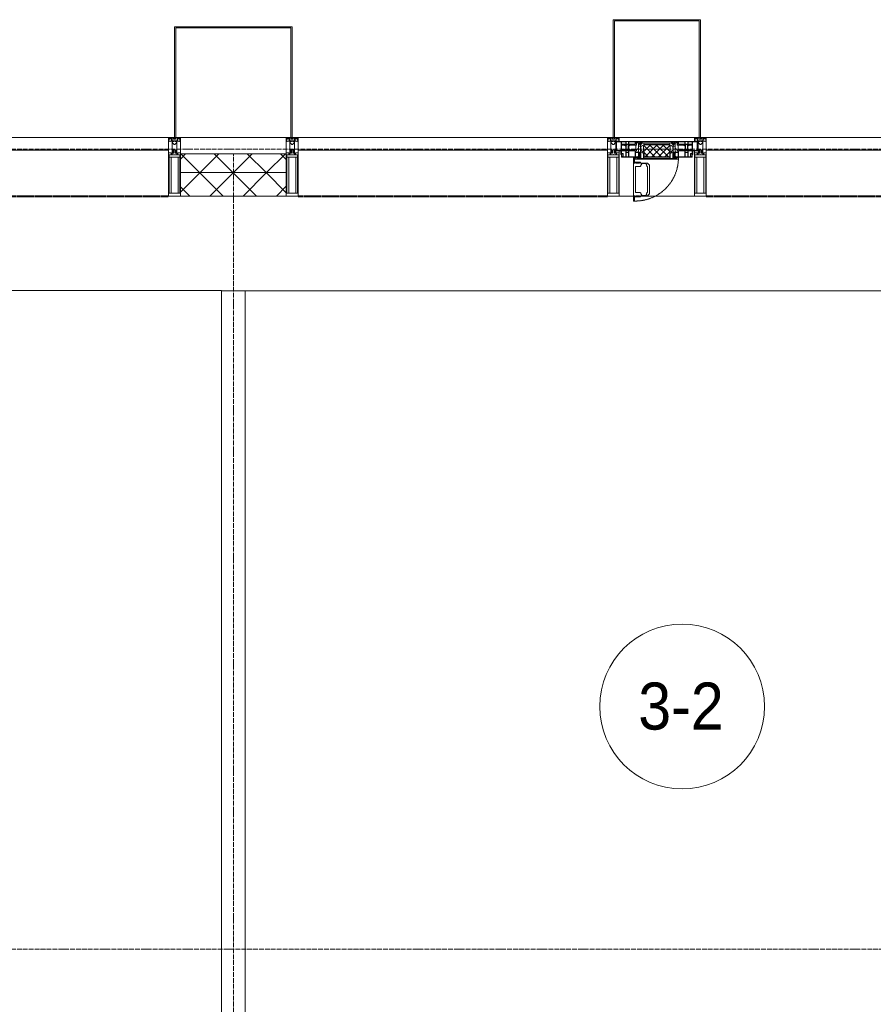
# Model space of a CAD drawing. Header units: millimetres. Extents: x 5617 to 106797, y 7718 to 221433.
# Tile 24 of 50: x 41944 to 45572, y 73966 to 78150. Entities that reach past the tile are written whole.
import ezdxf

# ---------------------------------------------------------------- set-up
doc = ezdxf.new("R2010")
doc.units = ezdxf.units.MM
for name, pattern in [('-D1-02х01', [3, 2, -1]), ('ADSK_Линия сетки', [25, 20, -2.5, 0, -2.5]), ('Линия сетки', [25, 20, -2.5, 0, -2.5]), ('Штрих_3_1_5_', [4.5, 3, -1.5]), ('Штриховая_ш3 п1_5', [4.5, 3, -1.5])]:
    doc.linetypes.add(name, pattern=pattern)
doc.layers.add('_Разделитель помещений_', color=4, linetype='Штриховая_ш3 п1_5', lineweight=40, true_color=0x00ffff)
for name, color, linetype, lineweight in [('Импосты витража', 7, 'Continuous', 18), ('Колонны', 7, 'Continuous', 18), ('Марки помещений', 7, 'Continuous', 20), ('Окна', 7, 'Continuous', 18), ('Оси', 7, 'Continuous', 9), ('Панели витража', 7, 'Continuous', 18), ('Перекрытия', 7, 'Continuous', 18), ('Стены', 7, 'Continuous', 18), ('Стены разрез', 7, 'Continuous', 40), ('Стены штриховка', 7, 'Continuous', 40), ('Элементы узлов', 7, 'Continuous', 18)]:
    doc.layers.add(name, color=color, linetype=linetype, lineweight=lineweight)
doc.styles.add('Arial_3', font='arial.ttf', dxfattribs={"width": 0.9, "height": 200})
pattern_1 = [(45, (0, 0), (-70.71068, 70.71068), []), (135, (0, 0), (-70.71068, -70.71068), [])]

# ---------------------------------------------------------------- blocks, each defined once
blk = doc.blocks.new('135_SLK_K3_AR_rvt-1-МКСС_K3_L22__72_750_')
at = {"layer": '_Разделитель помещений_', "color": 7, "linetype": 'Штрих_3_1_5_', "true_color": 0xccffff}
for p, q in [((88360, 77400), (89675, 77400)), ((90225, 77400), (91540, 77400)), ((91960, 77400), (93275, 77400))]:
    blk.add_line(p, q, dxfattribs=at)
at = {"layer": 'Перекрытия', "color": 254, "true_color": 0xcccccc}
for p, q in [((89750, 77000), (86550, 77000)), ((89900, 77000), (89750, 77000)), ((89900, 76997.5), (89900, 77000)), ((93350, 76997.5), (90000, 76997.5))]:
    blk.add_line(p, q, dxfattribs=at)
at = {"layer": 'Стены', "color": 254, "true_color": 0xcccccc}
for p, q in [((89900, 73000), (89900, 76997.5)), ((90000, 76997.5), (89900, 76997.5)), ((90000, 76997.5), (90000, 73000))]:
    blk.add_line(p, q, dxfattribs=at)
blk = doc.blocks.new('System Panel - A_PAN_Glass-6502619-МКСС_K3_L22__72_750_')
at = {"layer": 'Панели витража', "color": 254, "lineweight": 5, "true_color": 0xcccccc}
for p, q in [((657.5, 55), (-657.5, 55)), ((-657.5, 55), (-657.5, 0)), ((657.5, 0), (657.5, 55)), ((-657.5, 0), (657.5, 0))]:
    blk.add_line(p, q, dxfattribs=at)
blk = doc.blocks.new('Rectangular Mullion - 50Wx250H-2623690-МКСС_K3_L22__72_750_')
at = {"layer": 'Элементы узлов', "color": 254, "lineweight": 5, "true_color": 0xcccccc}
for p, q in [((-25, 65.2), (-25, 250)), ((-25, 250), (0, 250)), ((-23, 237.3), (0, 237.3)), ((-23, 237.3), (-23, 73.6)), ((-14.9, 84), (-14.9, 237.3)), ((25, 250), (0, 250)), ((23, 237.3), (0, 237.3)), ((14.9, 84), (14.9, 237.3)), ((23, 237.3), (23, 73.6)), ((25, 65.2), (25, 250)), ((0, 84), (-23, 84)), ((0, 84), (23, 84)), ((-14, 65.2), (-25, 65.2)), ((-0.5, 73.6), (-23, 73.6)), ((-14, 71.3), (-14, 65.2)), ((-10, 71.3), (-14, 71.3)), ((-10, 53), (-10, 71.3)), ((-8.7, 53), (-10, 53)), ((-10, 53), (-10, 17)), ((-8.7, 53), (-7, 54.7)), ((-7, 65.2), (-5.9, 67.3)), ((-7, 65.2), (-7, 54.7)), ((-4.1, 67.3), (-5.9, 67.3)), ((-4.1, 67.3), (-2.9, 65.1)), ((-2.9, 65.1), (-2.9, 54.6)), ((-1.3, 53), (-2.9, 54.6)), ((0, 53), (-1.3, 53)), ((0, 53), (1.3, 53)), ((0.5, 73.6), (23, 73.6)), ((1.3, 53), (2.9, 54.6)), ((4.1, 67.3), (2.9, 65.1)), ((2.9, 65.1), (2.9, 54.6)), ((4.1, 67.3), (5.9, 67.3)), ((7, 65.2), (5.9, 67.3)), ((7, 65.2), (7, 54.7)), ((8.7, 53), (7, 54.7)), ((8.7, 53), (10, 53)), ((10, 71.3), (14, 71.3)), ((10, 53), (10, 71.3)), ((10, 53), (10, 17)), ((14, 71.3), (14, 65.2)), ((14, 65.2), (25, 65.2)), ((-23.8, 14.6), (-25, 14.2)), ((-25, 0), (-25, 14.2)), ((-22.3, 17), (-23.8, 17)), ((-23.8, 17), (-23.8, 14.6)), ((-22.5, 10.6), (-23.8, 14.6)), ((-22.5, 10.6), (-23.7, 9.9)), ((-23.7, 1.3), (-23.7, 9.9)), ((-23.7, 1.3), (-11.8, 1.3)), ((-23.2, 10.2), (-22.5, 8)), ((-22.5, 8), (-22.5, 4.5)), ((-21.3, 4.5), (-22.5, 4.5)), ((-22.3, 17), (-22.3, 16)), ((-22.3, 16), (-21.3, 16)), ((-19, 17.6), (-21.3, 16)), ((-21.3, 4.5), (-21.3, 6.5)), ((-21.3, 6.5), (-14.2, 6.5)), ((-18.4, 16.6), (-19, 17.6)), ((-7.4, 16.6), (-18.4, 16.6)), ((-14.2, 6.5), (-14.2, 4.5)), ((-13.2, 4.5), (-14.2, 4.5)), ((-13.2, 4.5), (-12.2, 7.2)), ((-12.7, 7.6), (-11.3, 11.4)), ((-12.7, 7.6), (-11.8, 6.9)), ((-12.2, 9), (-12.2, 14.8)), ((-12.2, 14.8), (0, 14.8)), ((-11.8, 1.3), (-11.8, 6.9)), ((-10.5, 11.2), (-11.3, 11.4)), ((-10.5, 1.5), (-10.5, 11.2)), ((-4.8, 1.5), (-10.5, 1.5)), ((-10, 17), (-7.5, 17)), ((-8.5, 23), (-1.5, 30)), ((-8.5, 18.5), (-8.5, 23)), ((-7.5, 18.5), (-8.5, 18.5)), ((-7.5, 17), (-7.5, 18.5)), ((-7.4, 18), (-7.4, 16.6)), ((-2.6, 18), (-7.4, 18)), ((0, 8), (-4.8, 8)), ((-4.8, 1.5), (-4.8, 8)), ((-2.6, 18), (-2.6, 16.8)), ((-2.6, 16.8), (0, 16.8)), ((-1.5, 30), (0, 30)), ((1.5, 30), (0, 30)), ((2.6, 16.8), (0, 16.8)), ((0, 14.8), (0, 16.8)), ((0, 14.8), (0, 16.8)), ((12.2, 14.8), (0, 14.8)), ((0, 0), (0, 8)), ((0, 8), (4.8, 8)), ((0, 0), (0, 8)), ((8.5, 23), (1.5, 30)), ((2.6, 18), (2.6, 16.8)), ((2.6, 18), (7.4, 18)), ((4.8, 1.5), (4.8, 8)), ((4.8, 1.5), (10.5, 1.5)), ((7.4, 18), (7.4, 16.6)), ((7.4, 16.6), (18.4, 16.6)), ((7.5, 18.5), (8.5, 18.5)), ((7.5, 17), (7.5, 18.5)), ((10, 17), (7.5, 17)), ((8.5, 18.5), (8.5, 23)), ((10.5, 11.2), (11.3, 11.4)), ((10.5, 1.5), (10.5, 11.2)), ((12.7, 7.6), (11.3, 11.4)), ((12.7, 7.6), (11.8, 6.9)), ((11.8, 1.3), (11.8, 6.9)), ((23.7, 1.3), (11.8, 1.3)), ((12.2, 9), (12.2, 14.8)), ((13.2, 4.5), (12.2, 7.2)), ((13.2, 4.5), (14.2, 4.5)), ((21.3, 6.5), (14.2, 6.5)), ((14.2, 6.5), (14.2, 4.5)), ((18.4, 16.6), (19, 17.6)), ((19, 17.6), (21.3, 16)), ((22.3, 16), (21.3, 16)), ((21.3, 4.5), (21.3, 6.5)), ((21.3, 4.5), (22.5, 4.5)), ((22.3, 17), (22.3, 16)), ((22.3, 17), (23.8, 17)), ((22.5, 10.6), (23.8, 14.6)), ((22.5, 10.6), (23.7, 9.9)), ((23.2, 10.2), (22.5, 8)), ((22.5, 8), (22.5, 4.5)), ((23.7, 1.3), (23.7, 9.9)), ((23.8, 17), (23.8, 14.6)), ((23.8, 14.6), (25, 14.2)), ((25, 0), (25, 14.2)), ((-25, 0), (0, 0)), ((25, 0), (0, 0))]:
    blk.add_line(p, q, dxfattribs=at)
for centre, start, end in [((-0.5, 73.1), 360, 90), ((0.5, 73.1), 90, 180)]:
    blk.add_arc(centre, 0.5, start, end, dxfattribs=at)
blk = doc.blocks.new('Rectangular Mullion - R_StandardFrame_50Wx250H-6502650-МКСС_K3_L22__72_750_')
at = {"layer": 'Импосты витража', "color": 254, "lineweight": 5, "true_color": 0xcccccc}
for p, q in [((-25, -250), (-25, 0)), ((-25, 0), (0, 0)), ((5, 0), (25, 0)), ((25, 0), (25, -250)), ((25, -250), (-25, -250))]:
    blk.add_line(p, q, dxfattribs=at)
blk = doc.blocks.new('Rectangular Mullion - R_StandardFrame_50Wx250H-V41-МКСС_K3_L22__72_750_')
at = {"layer": 'Импосты витража', "color": 254, "lineweight": 5, "true_color": 0xcccccc}
for p, q in [((-25, -250), (-25, 0)), ((-25, 0), (-5, 0)), ((0, 0), (25, 0)), ((25, 0), (25, -250)), ((25, -250), (-25, -250))]:
    blk.add_line(p, q, dxfattribs=at)
blk = doc.blocks.new('A_PAN_Створка - 383мм 7_1-V47-МКСС_K3_L22__72_750_')
at = {"layer": 'Панели витража', "lineweight": 5, "true_color": 0xcccccc}
h = blk.add_hatch(dxfattribs=at)
h.set_pattern_fill('FP_17', color=254, style=0, pattern_type=2)
h.set_pattern_definition([(225, (91750, 77650), (14.1421356, -14.1421356), []), (315, (91750, 77650), (14.1421356, 14.1421356), [])])
h.paths.add_polyline_path([(53.6, 82.7), (-54.6, 81.8), (-54.6, 63.4), (-57.2, 60.8), (-57.2, 36.4), (-54.9, 34.1), (-54.5, 31.8), (54.5, 31.8), (54.9, 34.1), (57.2, 36.4), (57.2, 60.8), (54.6, 63.4), (54.6, 81.8)])
at = {"layer": 'Окна', "color": 7, "lineweight": 5, "true_color": 0xf4f4f4}
for p, q in [((70.1, 252.9), (70.1, 249)), ((95.1, 252.9), (70.1, 252.9)), ((74.1, 248.4), (74.1, 252.9)), ((89.1, 252.9), (89.1, 248.4)), ((93.1, 248.4), (93.1, 252.9)), ((95.1, 270.5), (95.1, 252.9)), ((99.6, 270.5), (95.1, 270.5)), ((97.9, 262.4), (95.1, 262.4)), ((97.9, 262.4), (97.9, 248.4)), ((99.6, 270.5), (99.6, 87.5)), ((39.7, 249), (31.1, 240.4)), ((31.1, 117.6), (31.1, 240.4)), ((41.4, 234.2), (39.1, 233.8)), ((39.1, 179), (39.1, 233.8)), ((70.1, 249), (39.7, 249)), ((41.4, 234.2), (43.5, 236.3)), ((45, 244.7), (42.3, 239.8)), ((42.3, 239.8), (43.5, 236.3)), ((45.9, 246.8), (45, 244.7)), ((63.3, 246.8), (45.9, 246.8)), ((64.1, 245), (63.3, 246.8)), ((64.1, 245), (66.7, 241)), ((66.7, 241), (68.6, 239.7)), ((68.6, 239.7), (68.6, 236.4)), ((68.6, 236.4), (71.1, 233.9)), ((71.1, 233.9), (89.5, 233.9)), ((89.1, 248.4), (74.1, 248.4)), ((89.5, 233.9), (90.6, 232.8)), ((90.6, 125.2), (90.6, 232.8)), ((97.9, 248.4), (93.1, 248.4)), ((39.1, 179), (39.1, 124.2)), ((39.7, 109), (31.1, 117.6)), ((41.4, 123.8), (39.1, 124.2)), ((70.1, 109), (39.7, 109)), ((41.4, 123.8), (43.5, 121.7)), ((42.3, 118.2), (43.5, 121.7)), ((45, 113.3), (42.3, 118.2)), ((45.9, 111.2), (45, 113.3)), ((63.3, 111.2), (45.9, 111.2)), ((64.1, 113), (63.3, 111.2)), ((64.1, 113), (66.7, 117)), ((66.7, 117), (68.6, 118.3)), ((68.6, 121.6), (71.1, 124.1)), ((68.6, 118.3), (68.6, 121.6)), ((70.1, 105.1), (70.1, 109)), ((95.1, 105.1), (70.1, 105.1)), ((71.1, 124.1), (89.5, 124.1)), ((74.1, 109.6), (74.1, 105.1)), ((89.1, 109.6), (74.1, 109.6)), ((89.1, 105.1), (89.1, 109.6)), ((89.5, 124.1), (90.6, 125.2)), ((93.1, 109.6), (93.1, 105.1)), ((97.9, 109.6), (93.1, 109.6)), ((95.1, 87.5), (95.1, 105.1)), ((97.9, 95.6), (95.1, 95.6)), ((99.6, 87.5), (95.1, 87.5)), ((97.9, 95.6), (97.9, 109.6))]:
    blk.add_line(p, q, dxfattribs=at)
at = {"layer": 'Окна', "color": 254, "lineweight": 5, "true_color": 0xcccccc}
for p, q in [((-150, 84), (-78, 84)), ((-150, 73.5), (-150, 84)), ((-91.5, 92), (91.5, 92)), ((-91.5, 87.5), (-91.5, 92)), ((-73.9, 87.5), (-91.5, 87.5)), ((-85, 84), (-85, 87.5)), ((-85, 87.5), (-78, 87.5)), ((-78, 84), (-85, 84)), ((-78, 87.5), (-78, 84)), ((-78, 84), (-73.9, 84)), ((-78, 84), (-78, 23.5)), ((-73.9, 62.5), (-73.9, 87.5)), ((73.9, 87.5), (73.9, 62.5)), ((91.5, 87.5), (73.9, 87.5)), ((73.9, 84), (78, 84)), ((78, 87.5), (78, 84)), ((85, 87.5), (78, 87.5)), ((78, 84), (85, 84)), ((78, 84), (150, 84)), ((78, 23.5), (78, 84)), ((85, 84), (85, 87.5)), ((91.5, 92), (91.5, 87.5)), ((150, 84), (150, 73.5)), ((-171, 57), (-156, 57)), ((-171, 17), (-171, 57)), ((-171, 55.5), (-152, 55.5)), ((-153, 73.5), (-150, 73.5)), ((-153, 60), (-153, 73.5)), ((-152, 20), (-152, 73.5)), ((-150.5, 69.5), (-150.5, 73.5)), ((-145, 69.5), (-150.5, 69.5)), ((-150.5, 33.6), (-150.5, 68)), ((-150.5, 68), (-143.5, 68)), ((-150.5, 56.6), (-132.4, 56.6)), ((-136.4, 52.4), (-150.5, 52.4)), ((-148.5, 82.5), (-132.4, 82.5)), ((-148.5, 81), (-148.5, 82.5)), ((-143.5, 81), (-148.5, 81)), ((-145, 69.5), (-145, 79.5)), ((-143.5, 68), (-143.5, 81)), ((-137.2, 54.8), (-135.8, 50.8)), ((-132.5, 54.8), (-137.2, 54.8)), ((-132.1, 49), (-135.8, 50.8)), ((-132.5, 53.8), (-133.4, 52)), ((-133.4, 52), (-130.1, 50.4)), ((-132.5, 53.8), (-132.5, 54.8)), ((-132.4, 56.6), (-132.4, 82.5)), ((-132.1, 49), (-132.1, 36.8)), ((-131, 82.5), (-120.8, 82.5)), ((-131, 82.5), (-131, 64.6)), ((-131, 64.6), (-120.8, 64.6)), ((-131, 56.5), (-131, 62.6)), ((-120.8, 62.6), (-131, 62.6)), ((-131, 56.5), (-120.8, 56.5)), ((-131, 55.1), (-131, 52.7)), ((-120.8, 55.1), (-131, 55.1)), ((-129.4, 51.1), (-131, 52.7)), ((-130.1, 50.4), (-129.4, 51.1)), ((-130.1, 35.3), (-130.1, 50.4)), ((-122.4, 51.1), (-120.8, 52.7)), ((-121.7, 50.4), (-122.4, 51.1)), ((-118.4, 52), (-121.7, 50.4)), ((-121.7, 35.3), (-121.7, 50.4)), ((-120.8, 82.5), (-120.8, 64.6)), ((-120.8, 56.5), (-120.8, 62.6)), ((-120.8, 55.1), (-120.8, 52.7)), ((-119.7, 49), (-115.9, 50.8)), ((-119.7, 49), (-119.7, 36.8)), ((-119.3, 82.5), (-92.5, 82.5)), ((-119.3, 56.6), (-119.3, 82.5)), ((-92.5, 56.6), (-119.3, 56.6)), ((-119.3, 54.8), (-114.6, 54.8)), ((-119.3, 53.8), (-119.3, 54.8)), ((-119.3, 53.8), (-118.4, 52)), ((-114.6, 54.8), (-115.9, 50.8)), ((-94.1, 52.5), (-115.3, 52.5)), ((-89.9, 50.9), (-94.1, 52.5)), ((-92.5, 56.6), (-92.5, 82.5)), ((-90.8, 82.5), (-79.5, 82.5)), ((-90.8, 64.6), (-90.8, 82.5)), ((-80.1, 64.6), (-90.8, 64.6)), ((-90.8, 62.7), (-90.8, 56.6)), ((-80.4, 62.7), (-90.8, 62.7)), ((-90.8, 56.6), (-85.9, 56.6)), ((-89.9, 52.2), (-88.6, 53.5)), ((-89.9, 52.2), (-89.9, 50.9)), ((-89.9, 35.1), (-89.9, 50.9)), ((-85.9, 53.5), (-88.6, 53.5)), ((-85.9, 56.6), (-85.9, 53.5)), ((-85.9, 53.5), (-78, 45.6)), ((-80.4, 61.1), (-80.4, 62.7)), ((-78, 61.1), (-80.4, 61.1)), ((-80.1, 66.1), (-80.1, 64.6)), ((-78, 66.1), (-80.1, 66.1)), ((-79.5, 82.5), (-79.5, 80.6)), ((-79.5, 80.6), (-78, 80.6)), ((-78, 66.1), (-78, 61.1)), ((-78, 45.6), (-78, 36.8)), ((-70, 62.5), (-73.9, 62.5)), ((-70, 32.1), (-70, 62.5)), ((70, 62.5), (70, 32.1)), ((73.9, 62.5), (70, 62.5)), ((79.5, 80.6), (78, 80.6)), ((78, 66.1), (78, 61.1)), ((78, 66.1), (80.1, 66.1)), ((78, 61.1), (80.4, 61.1)), ((85.9, 53.5), (78, 45.6)), ((78, 45.6), (78, 36.8)), ((90.8, 82.5), (79.5, 82.5)), ((79.5, 82.5), (79.5, 80.6)), ((80.1, 66.1), (80.1, 64.6)), ((80.1, 64.6), (90.8, 64.6)), ((80.4, 62.7), (90.8, 62.7)), ((80.4, 61.1), (80.4, 62.7)), ((85.9, 56.6), (85.9, 53.5)), ((90.8, 56.6), (85.9, 56.6)), ((85.9, 53.5), (88.6, 53.5)), ((89.9, 52.2), (88.6, 53.5)), ((89.9, 50.9), (94.1, 52.5)), ((89.9, 52.2), (89.9, 50.9)), ((89.9, 35.1), (89.9, 50.9)), ((90.8, 64.6), (90.8, 82.5)), ((90.8, 62.7), (90.8, 56.6)), ((119.3, 82.5), (92.5, 82.5)), ((92.5, 56.6), (92.5, 82.5)), ((92.5, 56.6), (119.3, 56.6)), ((94.1, 52.5), (115.3, 52.5)), ((114.6, 54.8), (115.9, 50.8)), ((119.3, 54.8), (114.6, 54.8)), ((119.7, 49), (115.9, 50.8)), ((119.3, 53.8), (118.4, 52)), ((118.4, 52), (121.7, 50.4)), ((119.3, 56.6), (119.3, 82.5)), ((119.3, 53.8), (119.3, 54.8)), ((119.7, 49), (119.7, 36.8)), ((120.8, 82.5), (120.8, 64.6)), ((131, 82.5), (120.8, 82.5)), ((131, 64.6), (120.8, 64.6)), ((120.8, 56.5), (120.8, 62.6)), ((120.8, 62.6), (131, 62.6)), ((131, 56.5), (120.8, 56.5)), ((120.8, 55.1), (120.8, 52.7)), ((120.8, 55.1), (131, 55.1)), ((122.4, 51.1), (120.8, 52.7)), ((121.7, 50.4), (122.4, 51.1)), ((121.7, 35.3), (121.7, 50.4)), ((129.4, 51.1), (131, 52.7)), ((130.1, 50.4), (129.4, 51.1)), ((133.4, 52), (130.1, 50.4)), ((130.1, 35.3), (130.1, 50.4)), ((131, 82.5), (131, 64.6)), ((131, 56.5), (131, 62.6)), ((131, 55.1), (131, 52.7)), ((132.1, 49), (135.8, 50.8)), ((132.1, 49), (132.1, 36.8)), ((132.4, 56.6), (132.4, 82.5)), ((148.5, 82.5), (132.4, 82.5)), ((150.5, 56.6), (132.4, 56.6)), ((132.5, 54.8), (137.2, 54.8)), ((132.5, 53.8), (132.5, 54.8)), ((132.5, 53.8), (133.4, 52)), ((137.2, 54.8), (135.8, 50.8)), ((136.4, 52.4), (150.5, 52.4)), ((143.5, 81), (148.5, 81)), ((143.5, 68), (143.5, 81)), ((150.5, 68), (143.5, 68)), ((145, 69.5), (145, 79.5)), ((145, 69.5), (150.5, 69.5)), ((148.5, 81), (148.5, 82.5)), ((150, 73.5), (153, 73.5)), ((150.5, 69.5), (150.5, 73.5)), ((150.5, 33.6), (150.5, 68)), ((152, 20), (152, 73.5)), ((171, 55.5), (152, 55.5)), ((153, 73.5), (153, 60)), ((156, 57), (171, 57)), ((171, 57), (171, 17)), ((-171, 18.5), (-153.5, 18.5)), ((-67.9, 17), (-171, 17)), ((-153.5, 18.5), (-152, 20)), ((-136.3, 33.6), (-150.5, 33.6)), ((-150.5, 29.4), (-132.4, 29.4)), ((-150.5, 17), (-150.5, 29.4)), ((-132.4, 18.6), (-150.5, 18.6)), ((-137.2, 31), (-135.8, 35)), ((-132.5, 31), (-137.2, 31)), ((-132.1, 36.8), (-135.8, 35)), ((-133.4, 33.7), (-130.1, 35.3)), ((-132.5, 31.9), (-133.4, 33.7)), ((-132.5, 31.9), (-132.5, 31)), ((-132.4, 29.4), (-132.4, 18.6)), ((-129.4, 34.6), (-131, 33)), ((-131, 30.9), (-131, 33)), ((-120.8, 30.9), (-131, 30.9)), ((-131, 29.5), (-120.8, 29.5)), ((-131, 18.2), (-131, 29.5)), ((-120.8, 18.2), (-131, 18.2)), ((-130.1, 35.3), (-129.4, 34.6)), ((-121.7, 35.3), (-122.4, 34.6)), ((-122.4, 34.6), (-120.8, 33)), ((-118.4, 33.7), (-121.7, 35.3)), ((-120.8, 30.9), (-120.8, 33)), ((-120.8, 18.2), (-120.8, 29.5)), ((-119.7, 36.8), (-115.9, 35)), ((-119.3, 31.9), (-118.4, 33.7)), ((-119.3, 31.9), (-119.3, 31)), ((-119.3, 31), (-114.6, 31)), ((-92.5, 29.4), (-119.3, 29.4)), ((-119.3, 29.4), (-119.3, 18.6)), ((-119.3, 18.6), (-92.5, 18.6)), ((-114.6, 31), (-115.9, 35)), ((-94.1, 33.5), (-115.4, 33.5)), ((-89.9, 35.1), (-94.1, 33.5)), ((-92.5, 18.6), (-92.5, 29.4)), ((-90.8, 18.5), (-90.8, 29.4)), ((-90.8, 29.4), (-85.9, 29.4)), ((-87.3, 18.5), (-90.8, 18.5)), ((-89.9, 32.5), (-89.9, 35.1)), ((-85.9, 32.5), (-89.9, 32.5)), ((-87.3, 21.9), (-85.9, 21.9)), ((-87.3, 20.4), (-87.3, 21.9)), ((-87.3, 20.4), (-87.3, 18.5)), ((-84.8, 20.4), (-87.3, 20.4)), ((-85.9, 29.4), (-85.9, 32.5)), ((-85.9, 21.9), (-85.9, 29.4)), ((-85.9, 18.2), (-85.9, 20.4)), ((-75.9, 18.2), (-85.9, 18.2)), ((-83.4, 20.4), (-84.8, 20.4)), ((-70, 33.8), (-83.4, 20.4)), ((-78, 36.8), (-70, 36.8)), ((-78, 23.5), (-67.9, 23.5)), ((-75.9, 23.5), (-73, 23.5)), ((-75.9, 21.5), (-75.9, 23.5)), ((-75.9, 21.5), (-75.9, 18.2)), ((-74.9, 21.5), (-75.9, 21.5)), ((-74.9, 17.9), (-74.9, 21.5)), ((-68.9, 17.9), (-74.9, 17.9)), ((-67.2, 29.3), (-73, 23.5)), ((-70, 36.8), (-70, 33.8)), ((-61.4, 23.5), (-70, 32.1)), ((-68.9, 21.5), (-68.9, 17.9)), ((-67.9, 21.5), (-68.9, 21.5)), ((-67.9, 23.5), (-64.6, 26.8)), ((-67.9, 23.5), (-64.6, 26.8)), ((-67.9, 21.5), (-67.9, 23.5)), ((-67.9, 17), (-67.9, 23.5)), ((-61.4, 23.5), (-67.9, 17)), ((67.9, 17), (-67.9, 17)), ((-67.9, 17), (67.9, 17)), ((-64.6, 26.8), (-67.2, 29.3)), ((-64.6, 26.8), (-61.4, 23.5)), ((61.4, 23.5), (-61.4, 23.5)), ((70, 32.1), (61.4, 23.5)), ((61.4, 23.5), (64.6, 26.8)), ((67.9, 17), (61.4, 23.5)), ((64.6, 26.8), (67.2, 29.3)), ((67.9, 23.5), (64.6, 26.8)), ((64.6, 26.8), (67.9, 23.5)), ((67.2, 29.3), (73, 23.5)), ((67.9, 21.5), (67.9, 23.5)), ((67.9, 23.5), (67.9, 17)), ((67.9, 23.5), (78, 23.5)), ((67.9, 21.5), (68.9, 21.5)), ((171, 17), (67.9, 17)), ((68.9, 21.5), (68.9, 17.9)), ((68.9, 17.9), (74.9, 17.9)), ((70, 36.8), (70, 33.8)), ((78, 36.8), (70, 36.8)), ((70, 33.8), (83.4, 20.4)), ((75.9, 23.5), (73, 23.5)), ((74.9, 21.5), (75.9, 21.5)), ((74.9, 17.9), (74.9, 21.5)), ((75.9, 21.5), (75.9, 23.5)), ((75.9, 21.5), (75.9, 18.2)), ((75.9, 18.2), (85.9, 18.2)), ((83.4, 20.4), (84.8, 20.4)), ((84.8, 20.4), (87.3, 20.4)), ((85.9, 32.5), (89.9, 32.5)), ((85.9, 29.4), (85.9, 32.5)), ((85.9, 21.9), (85.9, 29.4)), ((90.8, 29.4), (85.9, 29.4)), ((87.3, 21.9), (85.9, 21.9)), ((85.9, 18.2), (85.9, 20.4)), ((87.3, 20.4), (87.3, 21.9)), ((87.3, 20.4), (87.3, 18.5)), ((87.3, 18.5), (90.8, 18.5)), ((89.9, 35.1), (94.1, 33.5)), ((89.9, 32.5), (89.9, 35.1)), ((90.8, 18.5), (90.8, 29.4)), ((92.5, 18.6), (92.5, 29.4)), ((92.5, 29.4), (119.3, 29.4)), ((119.3, 18.6), (92.5, 18.6)), ((94.1, 33.5), (115.4, 33.5)), ((114.6, 31), (115.9, 35)), ((119.3, 31), (114.6, 31)), ((119.7, 36.8), (115.9, 35)), ((118.4, 33.7), (121.7, 35.3)), ((119.3, 31.9), (118.4, 33.7)), ((119.3, 31.9), (119.3, 31)), ((119.3, 29.4), (119.3, 18.6)), ((122.4, 34.6), (120.8, 33)), ((120.8, 30.9), (120.8, 33)), ((120.8, 30.9), (131, 30.9)), ((120.8, 18.2), (120.8, 29.5)), ((131, 29.5), (120.8, 29.5)), ((120.8, 18.2), (131, 18.2)), ((121.7, 35.3), (122.4, 34.6)), ((130.1, 35.3), (129.4, 34.6)), ((129.4, 34.6), (131, 33)), ((133.4, 33.7), (130.1, 35.3)), ((131, 30.9), (131, 33)), ((131, 18.2), (131, 29.5)), ((132.1, 36.8), (135.8, 35)), ((150.5, 29.4), (132.4, 29.4)), ((132.4, 29.4), (132.4, 18.6)), ((132.4, 18.6), (150.5, 18.6)), ((132.5, 31.9), (133.4, 33.7)), ((132.5, 31.9), (132.5, 31)), ((132.5, 31), (137.2, 31)), ((137.2, 31), (135.8, 35)), ((136.3, 33.6), (150.5, 33.6)), ((150.5, 17), (150.5, 29.4)), ((153.5, 18.5), (152, 20)), ((171, 18.5), (153.5, 18.5))]:
    blk.add_line(p, q, dxfattribs=at)
at = {"layer": 'Окна', "color": 254, "linetype": '-D1-02х01', "lineweight": 5, "true_color": 0xcccccc}
blk.add_arc((91.4, 87.5), 183, 88.8555, 178.5909, dxfattribs=at)
at = {"layer": 'Окна', "color": 254, "lineweight": 5, "true_color": 0xcccccc}
for centre, start, end in [((-156, 60), 270, 360), ((156, 60), 180, 270)]:
    blk.add_arc(centre, 3, start, end, dxfattribs=at)
at = {"layer": 'Элементы узлов', "color": 254, "lineweight": 5, "true_color": 0xcccccc}
for p, q in [((-91.5, 92), (-91.5, 87.5)), ((-91.5, 92), (91.5, 92)), ((-91.5, 87.5), (-73.9, 87.5)), ((-83.4, 90.3), (-69.4, 90.3)), ((-83.4, 90.3), (-83.4, 87.5)), ((-73.9, 87.5), (-73.9, 62.5)), ((-69.4, 85.5), (-73.9, 85.5)), ((-69.4, 90.3), (-69.4, 85.5)), ((-67.9, 89.3), (-66.9, 90.3)), ((-67.9, 62.5), (-67.9, 89.3)), ((-66.9, 90.3), (-57.4, 90.3)), ((-57.4, 90.3), (-56.4, 89.4)), ((-56.4, 89.4), (-56.4, 67.7)), ((-53.9, 90.3), (-54.9, 89.3)), ((-54.9, 89.3), (-54.9, 85.6)), ((-54.9, 85.6), (-53.9, 84.6)), ((53.9, 90.3), (-53.9, 90.3)), ((-53.9, 84.6), (53.9, 84.6)), ((53.9, 90.3), (54.9, 89.3)), ((54.9, 85.6), (53.9, 84.6)), ((54.9, 89.3), (54.9, 85.6)), ((57.4, 90.3), (56.4, 89.4)), ((56.4, 89.4), (56.4, 67.7)), ((66.9, 90.3), (57.4, 90.3)), ((67.9, 89.3), (66.9, 90.3)), ((67.9, 62.5), (67.9, 89.3)), ((69.4, 90.3), (69.4, 85.5)), ((83.4, 90.3), (69.4, 90.3)), ((69.4, 85.5), (73.9, 85.5)), ((91.5, 87.5), (73.9, 87.5)), ((73.9, 87.5), (73.9, 62.5)), ((83.4, 90.3), (83.4, 87.5)), ((91.5, 92), (91.5, 87.5)), ((-73.9, 81.5), (-69.4, 81.5)), ((-69.4, 66.5), (-73.9, 66.5)), ((-73.9, 62.5), (-70, 62.5)), ((-70, 62.5), (-70, 32.1)), ((-69.4, 81.5), (-69.4, 66.5)), ((-61.7, 62.5), (-67.9, 62.5)), ((-66, 56.5), (-67.8, 55.7)), ((-67.8, 55.7), (-67.8, 38.3)), ((-66, 56.5), (-62, 59.1)), ((-62, 59.1), (-60.7, 61)), ((-60.1, 67.7), (-61.7, 64.9)), ((-61.7, 64.9), (-61.7, 62.5)), ((-60.7, 61), (-57.4, 61)), ((-56.4, 67.7), (-60.1, 67.7)), ((-57.4, 61), (-54.9, 63.5)), ((-54.6, 63.4), (-57.2, 60.8)), ((-57.2, 60.8), (-57.2, 36.4)), ((-54.9, 81.9), (-53.8, 83)), ((-54.9, 63.5), (-54.9, 81.9)), ((-53.6, 82.7), (-54.6, 81.8)), ((-54.6, 81.8), (-54.6, 63.4)), ((53.8, 83), (-53.8, 83)), ((53.6, 82.7), (-53.6, 82.7)), ((54.6, 81.8), (53.6, 82.7)), ((54.9, 81.9), (53.8, 83)), ((54.6, 63.4), (54.6, 81.8)), ((57.2, 60.8), (54.6, 63.4)), ((54.9, 63.5), (54.9, 81.9)), ((57.4, 61), (54.9, 63.5)), ((56.4, 67.7), (60.1, 67.7)), ((57.2, 36.4), (57.2, 60.8)), ((60.7, 61), (57.4, 61)), ((60.1, 67.7), (61.7, 64.9)), ((62, 59.1), (60.7, 61)), ((61.7, 64.9), (61.7, 62.5)), ((61.7, 62.5), (67.9, 62.5)), ((66, 56.5), (62, 59.1)), ((66, 56.5), (67.8, 55.7)), ((67.8, 55.7), (67.8, 38.3)), ((69.4, 81.5), (69.4, 66.5)), ((73.9, 81.5), (69.4, 81.5)), ((69.4, 66.5), (73.9, 66.5)), ((70, 62.5), (70, 32.1)), ((73.9, 62.5), (70, 62.5)), ((-70, 32.1), (-61.4, 23.5)), ((-67.8, 38.3), (-65.7, 37.4)), ((-65.7, 37.4), (-60.8, 34.7)), ((61.4, 23.5), (-61.4, 23.5)), ((-60.8, 34.7), (-57.3, 35.9)), ((-55.2, 33.8), (-57.3, 35.9)), ((-57.2, 36.4), (-54.9, 34.1)), ((-55.2, 33.8), (-54.8, 31.5)), ((-54.9, 34.1), (-54.5, 31.8)), ((-53.9, 30.5), (-54.9, 29.5)), ((-54.9, 29.5), (-54.9, 25.8)), ((-54.9, 25.8), (-53.9, 24.8)), ((0, 31.5), (-54.8, 31.5)), ((-54.5, 31.8), (54.5, 31.8)), ((53.9, 30.5), (-53.9, 30.5)), ((-53.9, 24.8), (53.9, 24.8)), ((0, 31.5), (54.8, 31.5)), ((53.9, 30.5), (54.9, 29.5)), ((54.9, 25.8), (53.9, 24.8)), ((54.5, 31.8), (54.9, 34.1)), ((55.2, 33.8), (54.8, 31.5)), ((54.9, 34.1), (57.2, 36.4)), ((54.9, 29.5), (54.9, 25.8)), ((55.2, 33.8), (57.3, 35.9)), ((60.8, 34.7), (57.3, 35.9)), ((65.7, 37.4), (60.8, 34.7)), ((70, 32.1), (61.4, 23.5)), ((67.8, 38.3), (65.7, 37.4))]:
    blk.add_line(p, q, dxfattribs=at)
blk = doc.blocks.new('Rectangular Mullion - R_StandardFrame_50Wx250H-6161330-МКСС_K3_L22__72_750_')
at = {"layer": 'Импосты витража', "color": 254, "lineweight": 5, "true_color": 0xcccccc}
for p, q in [((77190, 77400), (77250.4, 77400)), ((77279.9, 77400), (77510, 77400))]:
    blk.add_line(p, q, dxfattribs=at)
blk = doc.blocks.new('Rectangular Mullion - R_StandardFrame_50Wx250H-V42-МКСС_K3_L22__72_750_')
at = {"layer": 'Импосты витража', "color": 254, "lineweight": 5, "true_color": 0xcccccc}
for p, q in [((-25, -250), (-25, 0)), ((-25, 0), (0, 0)), ((5, 0), (25, 0)), ((25, 0), (25, -17)), ((25, -57), (25, -250)), ((25, -250), (-25, -250))]:
    blk.add_line(p, q, dxfattribs=at)
blk = doc.blocks.new('Rectangular Mullion - R_StandardFrame_50Wx250H-V43-МКСС_K3_L22__72_750_')
at = {"layer": 'Импосты витража', "color": 254, "lineweight": 5, "true_color": 0xcccccc}
for p, q in [((-25, -17), (-25, 0)), ((-25, 0), (-5, 0)), ((0, 0), (25, 0)), ((25, 0), (25, -250)), ((-25, -250), (-25, -57)), ((25, -250), (-25, -250))]:
    blk.add_line(p, q, dxfattribs=at)
blk = doc.blocks.new('A_SLK_PAN_Type1 - Прямой тип панели с перфорацией Ф1_1-6626310-МКСС_K3_L22__72_750_')
at = {"layer": 'Колонны', "color": 254, "lineweight": 5, "true_color": 0xcccccc}
for p, q in [((-185, 500), (185, 500)), ((-185, 0), (-185, 500)), ((-180, 495), (-180, 0)), ((180, 495), (-180, 495)), ((180, 0), (180, 495)), ((185, 500), (185, 0)), ((-180, 0), (-185, 0)), ((-160, 0), (160, 0)), ((185, 0), (180, 0))]:
    blk.add_line(p, q, dxfattribs=at)
blk = doc.blocks.new('A_SLK_PAN_Type1 - Прямой тип панели-5878694-МКСС_K3_L22__72_750_')
at = {"layer": 'Колонны', "color": 254, "lineweight": 5, "true_color": 0xcccccc}
for p, q in [((-250, 470), (250, 470)), ((-250, 0), (-250, 470)), ((-245, 465), (-245, 0)), ((245, 465), (-245, 465)), ((245, 0), (245, 465)), ((250, 470), (250, 0)), ((-245, 0), (-250, 0)), ((-225, 0), (225, 0)), ((250, 0), (245, 0))]:
    blk.add_line(p, q, dxfattribs=at)
blk = doc.blocks.new('135_SLK_K3_AR_FCD_rvt-1-МКСС_K3_L22__72_750_')
at = {"layer": 'Стены разрез', "lineweight": 5, "true_color": 0xcccccc}
h = blk.add_hatch(dxfattribs=at)
h.set_pattern_fill('FP_5', color=254, style=0, pattern_type=2)
h.set_pattern_definition(pattern_1)
h.paths.add_polyline_path([(89725, 77500), (90175, 77500), (90175, 77580), (89725, 77580)])
h = blk.add_hatch(dxfattribs=at)
h.set_pattern_fill('FP_5', color=254, style=0, pattern_type=2)
h.set_pattern_definition(pattern_1)
h.paths.add_polyline_path([(89725, 77400), (90175, 77400), (90175, 77500), (89725, 77500)])
at = {"layer": 'Стены разрез', "color": 254, "lineweight": 9, "true_color": 0xcccccc}
for p, q in [((90175, 77580), (89725, 77580)), ((89725, 77580), (89725, 77400)), ((90175, 77400), (90175, 77580)), ((89725, 77400), (90175, 77400))]:
    blk.add_line(p, q, dxfattribs=at)
at = {"layer": 'Стены штриховка', "color": 254, "lineweight": 9, "true_color": 0xcccccc}
blk.add_line((89725, 77500), (90175, 77500), dxfattribs=at)
at = {"layer": 'Импосты витража', "color": 254, "lineweight": 5, "true_color": 0xcccccc, "rotation": 180}
for p in [(89700, 77650), (90200, 77650), (91565, 77650), (91935, 77650)]:
    blk.add_blockref('Rectangular Mullion - 50Wx250H-2623690-МКСС_K3_L22__72_750_', p, dxfattribs=at)
at = {"layer": 'Импосты витража', "color": 254, "lineweight": 5, "true_color": 0xcccccc, "extrusion": (0, 0, -1)}
for name, p in [('Rectangular Mullion - R_StandardFrame_50Wx250H-V41-МКСС_K3_L22__72_750_', (-89700, 77650)), ('Rectangular Mullion - R_StandardFrame_50Wx250H-6502650-МКСС_K3_L22__72_750_', (-90200, 77650)), ('Rectangular Mullion - R_StandardFrame_50Wx250H-V43-МКСС_K3_L22__72_750_', (-91565, 77650)), ('Rectangular Mullion - R_StandardFrame_50Wx250H-V42-МКСС_K3_L22__72_750_', (-91935, 77650))]:
    blk.add_blockref(name, p, dxfattribs=at)
at = {"layer": 'Импосты витража', "color": 254, "lineweight": 5, "true_color": 0xcccccc}
blk.add_blockref('Rectangular Mullion - R_StandardFrame_50Wx250H-6161330-МКСС_K3_L22__72_750_', (14400, 0), dxfattribs=at)
at = {"layer": 'Колонны', "color": 254, "lineweight": 5, "true_color": 0xcccccc}
for name, p in [('A_SLK_PAN_Type1 - Прямой тип панели-5878694-МКСС_K3_L22__72_750_', (89950, 77650)), ('A_SLK_PAN_Type1 - Прямой тип панели с перфорацией Ф1_1-6626310-МКСС_K3_L22__72_750_', (91750, 77650))]:
    blk.add_blockref(name, p, dxfattribs=at)
at = {"layer": 'Панели витража', "color": 254, "lineweight": 5, "true_color": 0xcccccc, "rotation": 180}
for name, p in [('System Panel - A_PAN_Glass-6502619-МКСС_K3_L22__72_750_', (89017.5, 77650)), ('System Panel - A_PAN_Glass-6502619-МКСС_K3_L22__72_750_', (90882.5, 77650)), ('A_PAN_Створка - 383мм 7_1-V47-МКСС_K3_L22__72_750_', (91750, 77650)), ('System Panel - A_PAN_Glass-6502619-МКСС_K3_L22__72_750_', (92617.5, 77650))]:
    blk.add_blockref(name, p, dxfattribs=at)
blk = doc.blocks.new('050_Марка_Помещение - Номер-620969-МКСС_K3_L22__72_750_')
at = {"layer": 'Марки помещений'}
blk.add_circle((0, 0), 3.5, dxfattribs=at)

msp = doc.modelspace()

# ---------------------------------------------------------------- linework, layer by layer
at = {"layer": 'Оси', "linetype": 'ADSK_Линия сетки'}
for p, q in [((73201.8, 77600), (25651, 77600)), ((73201.8, 74200), (25651, 74200))]:
    msp.add_line(p, q, dxfattribs=at)
at = {"layer": 'Оси', "linetype": 'Линия сетки'}
msp.add_line((42851.8, 56613.5), (42851.8, 77580), dxfattribs=at)

# ---------------------------------------------------------------- block references
at = {"lineweight": 5}
for name in ['135_SLK_K3_AR_FCD_rvt-1-МКСС_K3_L22__72_750_', '135_SLK_K3_AR_rvt-1-МКСС_K3_L22__72_750_']:
    msp.add_blockref(name, (-47098.2, 0), dxfattribs=at)
at = {"layer": 'Марки помещений', "xscale": 99.99999999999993, "yscale": 99.99999999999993, "zscale": 99.99999999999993}
msp.add_blockref('050_Марка_Помещение - Номер-620969-МКСС_K3_L22__72_750_', (44759.2, 75231.7), dxfattribs=at)

# ---------------------------------------------------------------- texts
at = {"layer": 'Марки помещений', "lineweight": 9, "insert": (44572.7, 75333.5), "char_height": 200, "width": 447.342, "attachment_point": 1, "style": 'Arial_3'}
msp.add_mtext('3-2', dxfattribs=at)

doc.saveas('drawing.dxf')
